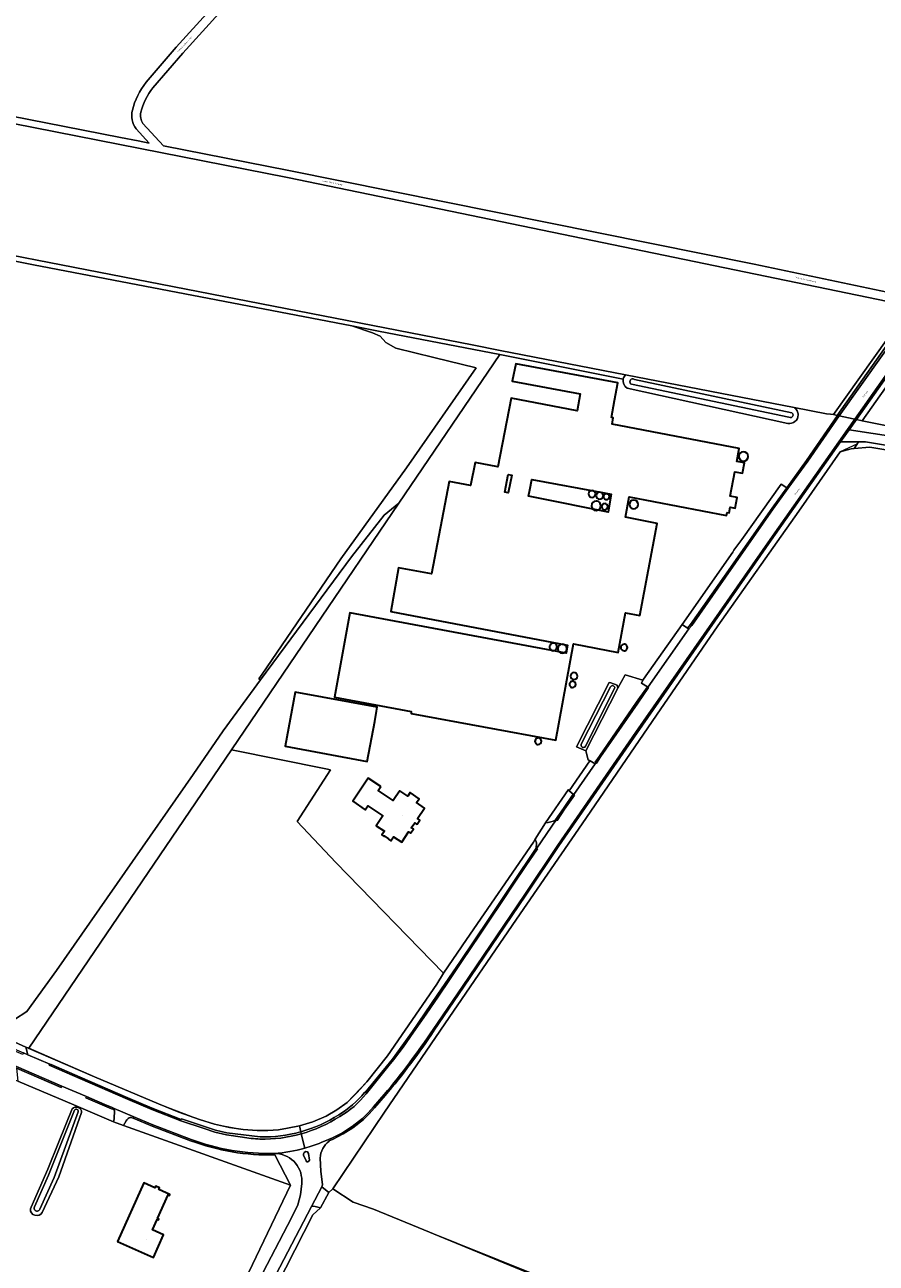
# Model space of a CAD drawing. Header units: metres. Extents: x 201541 to 204988, y 387833 to 394342.
# Tile 200 of 214: x 203739 to 203980, y 392647 to 392999. Entities that reach past the tile are written whole.
import ezdxf
from ezdxf.enums import TextEntityAlignment as Align

# ---------------------------------------------------------------- set-up
doc = ezdxf.new("R2010")
doc.units = ezdxf.units.M
doc.layers.get('Defpoints').update_dxf_attribs({"lineweight": 25})
for name, color, linetype, lineweight in [('B-WE-GR-BOS_GEMENGD-GV', 40, 'Continuous', 13), ('B-WE-GR-BOS_NAALD-GV', 40, 'Continuous', 13), ('B-WE-GR-BOUWLAND-GV', 80, 'Continuous', 13), ('B-WE-GR-GRAS-GV', 60, 'Continuous', 13), ('B-WE-GR-GROENVOORZIENING-GV', 80, 'Continuous', 18), ('B-WE-IE-TERREINAFSCHEIDING_KUNSTMATIG_HEKWERK-G', 20, 'IE-TERREINAFSCHEIDING-KUNSTMATIG', 18), ('B-WE-OG-BEBOUWING-GV', 7, 'Continuous', 35), ('B-WE-OG-BEBOUWING-T18', 10, 'Continuous', 18), ('B-WE-OG-BEBOUWING_OPSLAGTANK-GV', 7, 'Continuous', 35), ('B-WE-OG-BEBOUWING_SILO-GV', 7, 'Continuous', 35), ('B-WE-OG-TERREIN_ERF-GV', 7, 'Continuous', 18), ('B-WE-OG-WATER-GV', 130, 'Continuous', 18), ('B-WE-OG-WATER_SLOOT-GV', 120, 'Continuous', 18), ('B-WE-OG-WEG-GV', 7, 'Continuous', 18), ('B-WE-VH-ONVERHARD-GV', 252, 'Continuous', 18), ('B-WE-VH-VERHARDING_ASFALT-GV', 252, 'Continuous', 18), ('B-WE-VH-VERHARDING_BETON-GV', 252, 'Continuous', 18), ('B-WE-VH-VERHARDING_BETONSTRAATSTEEN-GV', 252, 'Continuous', 18), ('B-WE-VH-VERHARDING_FUNDERING_ZAND-GV', 7, 'Continuous', 18), ('B-WE-VH-VERHARDING_GRASBETONSTEEN-GV', 70, 'Continuous', 18), ('B-WE-VH-VERHARDING_OPEN-GV', 252, 'Continuous', 18), ('B-WE-VH-VERHARDING_PUIN-GV', 252, 'Continuous', 18)]:
    doc.layers.add(name, color=color, linetype=linetype, lineweight=lineweight)
doc.styles.add('NLCS-ISO-M200-T18', font='NLCS-ISO.ttf', dxfattribs={"height": 0.36})
doc.linetypes.add('IE-TERREINAFSCHEIDING-KUNSTMATIG', pattern='A,4,[82,NLCS.SHX,S=0.75,R=90,X=0,Y=0],4,-2', length=10)

msp = doc.modelspace()

# ---------------------------------------------------------------- linework, layer by layer
at = {"layer": 'B-WE-GR-BOS_GEMENGD-GV'}
for points in [[(204016.459, 393271.454), (203966.927, 393212.898), (203915.573, 393150.475), (203859.692, 393080.053), (203817.395, 393029.16), (203812.246, 393022.381), (203783.457, 392990.523), (203774.927, 392980.669)], [(203893.132, 393125.988), (203787.367, 393128.656), (203778.523, 393112.653), (203760.326, 393099.181), (203619.213, 392994.694), (203621.72, 392994.877), (203626.728, 392994.268), (203681.846, 392983.066), (203765.787, 392966.595), (203770.744, 392965.622), (203773.87, 392965.009), (203770.155, 392969.028)], [(203773.002, 392982.265), (203781.585, 392992.179), (203810.155, 393023.796), (203815.421, 393030.729), (203857.753, 393081.664), (203893.132, 393125.988)], [(203772.109, 392970.597), (203777.989, 392964.2), (203813.536, 392957.225), (203945.485, 392930.712), (203986.855, 392921.954), (203991.36, 392922.159), (203992.601, 392922.559), (203993.946, 392924.442), (204034.346, 392981.045), (204060.986, 393018.37)], [(203873.425, 392906.221), (203909.056, 392899.294), (203956.838, 392890.005), (203966.07, 392888.21), (203967.148, 392888.171), (203967.999, 392887.992), (203986.889, 392914.56), (203987.547, 392915.482), (203987.288, 392916.308), (203985.307, 392918.911), (203983.426, 392920.107), (203813.155, 392955.282), (203681.458, 392981.124), (203626.411, 392992.312), (203622.309, 392992.811)], [(203607.529, 392987.519), (203576.809, 392965.956), (203578.028, 392963.905), (203593.346, 392960.734), (203611.992, 392956.874), (203614.766, 392956.566), (203865.544, 392907.77), (203873.425, 392906.221)]]:
    msp.add_lwpolyline(points, dxfattribs=at)
for points in [[(203769.123, 392974.346, -0.108992), (203773.002, 392982.265)], [(203774.927, 392980.669, 0.1083084), (203771.552, 392973.756)], [(203770.155, 392969.028, -0.2184506), (203769.123, 392974.346)], [(203771.552, 392973.756, 0.2092679), (203772.109, 392970.597)]]:
    msp.add_lwpolyline(points, format="xyb", dxfattribs=at)
at = {"layer": 'B-WE-GR-BOS_NAALD-GV'}
msp.add_lwpolyline([(203999.908, 392919.837), (203976.164, 392886.278), (203977.994, 392885.894), (204036.82, 392874.134)], dxfattribs=at)
at = {"layer": 'B-WE-GR-BOUWLAND-GV'}
for points in [[(203735.711, 392716.404), (203739.148, 392718.745), (203747.579, 392730.291), (203786.382, 392785.896), (203794.879, 392798.291), (203805.514, 392812.739), (203805.017, 392813.079), (203805.931, 392814.412), (203828.262, 392847.138), (203846.913, 392872.888), (203866.627, 392901.276), (203854.607, 392904.207), (203843.899, 392906.819), (203841.006, 392908.496), (203839.393, 392910.218), (203837.199, 392911.179), (203831.344, 392913.167), (203741.061, 392930.501), (203682.857, 392942.066)], [(203973.897, 392878.359), (203973.064, 392878.288), (203969.905, 392877.403), (203958.17, 392860.618), (203935.245, 392828.046), (203917.836, 392802.726), (203896.72, 392771.949), (203878.095, 392744.885), (203857.733, 392715.225), (203840.648, 392690.126), (203825.997, 392668.433), (203831.769, 392664.655), (203837.483, 392662.587), (203850.192, 392657.398), (203885.242, 392642.972)], [(204025.272, 392871.06), (203978.288, 392878.732), (203973.897, 392878.359)]]:
    msp.add_lwpolyline(points, dxfattribs=at)
msp.add_lwpolyline([(203816.573, 392686.275), (203820.315, 392687.421), (203824.064, 392689.024), (203827.135, 392690.77), (203830.018, 392692.896), (203832.836, 392695.635), (203835.619, 392698.719), (203841.532, 392706.106), (203855.495, 392726.479), (203857.385, 392729.546), (203826.837, 392760.955), (203815.845, 392772.571), (203825.294, 392787.232), (203824.034, 392787.488), (203797.209, 392792.929), (203739.75, 392708.276), (203758.362, 392700.192), (203776.501, 392692.513), (203782.331, 392690.108), (203788.209, 392688.07), (203792.439, 392686.715), (203796.707, 392685.805), (203800.593, 392685.236), (203804.549, 392684.944), (203807.516, 392684.955), (203810.548, 392685.165), (203813.143, 392685.603)], close=True, dxfattribs=at)
at = {"layer": 'B-WE-GR-GRAS-GV'}
for points in [[(203909.056, 392899.294), (203873.425, 392906.221), (203865.544, 392907.77), (203614.766, 392956.566), (203611.992, 392956.874), (203630.637, 392953.014), (203682.857, 392942.066), (203741.061, 392930.501), (203831.344, 392913.167)], [(203831.344, 392913.167), (203838.956, 392911.706), (203873.339, 392905.013), (203908.384, 392898.061)]]:
    msp.add_lwpolyline(points, dxfattribs=at)
msp.add_lwpolyline([(203873.339, 392905.013), (203838.956, 392911.706), (203831.344, 392913.167), (203837.199, 392911.179), (203839.393, 392910.218), (203841.006, 392908.496), (203843.899, 392906.819), (203854.607, 392904.207), (203866.627, 392901.276), (203846.913, 392872.888), (203828.262, 392847.138), (203805.931, 392814.412), (203805.017, 392813.079), (203805.514, 392812.739), (203831.239, 392847.688), (203840.513, 392859.481), (203844.743, 392862.911)], close=True, dxfattribs=at)
msp.add_lwpolyline([(203908.384, 392898.061, -0.1506139), (203909.056, 392899.294)], format="xyb", dxfattribs=at)
at = {"layer": 'B-WE-GR-GROENVOORZIENING-GV'}
for points in [[(203974.565, 392886.614), (203976.164, 392886.278), (203999.908, 392919.837), (204001.713, 392922.391), (204003.729, 392925.245), (204035.103, 392969.176), (204049.1, 392988.775), (204051.938, 392992.863), (204051.954, 392992.885), (204054.85, 392997.056), (204070.149, 393018.316), (204093.516, 393049.637), (204101.01, 393059.437), (204108.526, 393069.224), (204115.538, 393078.197), (204122.627, 393087.098), (204136.23, 393103.494), (204186.48, 393155.874), (204204.881, 393173.873), (204213.239, 393181.684), (204247.383, 393215.175), (204248.081, 393214.787), (204259.241, 393226.55)], [(204068.939, 393019.203), (204053.625, 392997.922), (204047.874, 392989.639), (204010.23, 392936.928), (204002.507, 392926.113), (203998.683, 392920.703), (203974.565, 392886.614)]]:
    msp.add_lwpolyline(points, dxfattribs=at)
at = {"layer": 'B-WE-IE-TERREINAFSCHEIDING_KUNSTMATIG_HEKWERK-G'}
for points in [[(203873.339, 392905.013), (203838.956, 392911.706), (203741.061, 392930.501), (203682.857, 392942.066), (203630.637, 392953.014), (203593.346, 392960.734)], [(203974.68, 392879.589), (203969.905, 392877.403), (203958.17, 392860.618), (203935.245, 392828.046), (203917.836, 392802.726), (203896.72, 392771.949), (203878.095, 392744.885), (203857.733, 392715.225), (203840.648, 392690.126), (203825.997, 392668.433)], [(203824.034, 392787.488), (203797.209, 392792.929)], [(203824.034, 392787.488), (203825.294, 392787.232), (203815.845, 392772.571), (203826.837, 392760.955), (203857.385, 392729.546)], [(203857.385, 392729.546), (203863.884, 392739.086), (203882.883, 392766.765)], [(203758.362, 392700.192), (203776.501, 392692.513), (203788.209, 392688.07), (203792.439, 392686.715), (203800.593, 392685.236), (203804.549, 392684.944), (203810.548, 392685.165), (203816.573, 392686.275), (203820.315, 392687.421), (203824.064, 392689.024), (203827.135, 392690.77), (203830.018, 392692.896), (203835.619, 392698.719), (203841.532, 392706.106), (203855.495, 392726.479)], [(203738.945, 392708.626), (203758.362, 392700.192)], [(203825.997, 392668.433), (203831.769, 392664.655), (203837.483, 392662.587), (203850.192, 392657.398), (203883.824, 392643.89), (203899.706, 392637.442)], [(203820.36, 392661.058), (203802.411, 392625.946), (203794.659, 392611.552), (203785.115, 392592.585), (203773.377, 392569.78)]]:
    msp.add_lwpolyline(points, dxfattribs=at)
at = {"layer": 'B-WE-OG-BEBOUWING-GV'}
for points in [[(203905.86, 392892.04), (203906.86, 392896.98), (203877.93, 392902.45), (203876.87, 392897.48), (203896.122, 392893.867), (203895.26, 392889.086), (203876.548, 392892.677), (203872.815, 392873.217), (203866.324, 392874.462), (203865.061, 392867.877), (203859.035, 392869.033), (203854.005, 392842.816), (203844.625, 392844.557), (203842.427, 392832.128), (203892.528, 392822.639), (203892.16, 392820.291), (203830.837, 392831.73), (203826.431, 392807.827), (203848.242, 392803.766), (203848.176, 392803.253), (203889.221, 392795.647), (203894.242, 392822.947), (203906.916, 392820.516), (203909.054, 392831.808), (203913.067, 392831.048), (203918.01, 392857.158), (203908.99, 392858.876), (203910.088, 392864.634), (203937.682, 392859.378), (203937.822, 392860.207), (203938.414, 392860.101), (203938.721, 392861.733), (203940.126, 392861.475), (203940.689, 392864.537), (203938.74, 392864.897), (203940.034, 392871.773), (203942.219, 392871.358), (203942.777, 392874.293), (203940.587, 392874.71), (203941.275, 392878.369), (203905.208, 392885.289), (203905.557, 392887.11), (203905.046, 392887.208)], [(203875.73, 392871.013), (203876.723, 392870.823), (203875.763, 392865.823), (203874.827, 392866.003)], [(203883.819, 392864.394), (203881.539, 392864.847), (203881.891, 392866.636), (203882.466, 392869.561), (203902.993, 392865.812), (203904.981, 392865.449), (203904.682, 392863.788), (203904.067, 392860.375)], [(203837.864, 392800.954), (203838.403, 392803.856), (203838.611, 392804.977), (203815.325, 392809.302), (203812.48, 392793.98), (203835.765, 392789.655)], [(203839.599, 392782.514), (203836.028, 392784.908), (203831.619, 392778.332), (203835.189, 392775.938), (203835.944, 392777.063), (203840.215, 392774.199), (203839.461, 392773.073), (203838.324, 392771.378), (203840.603, 392769.85), (203839.908, 392768.814), (203840.54, 392768.372), (203840.584, 392768.485), (203841.782, 392767.643), (203841.745, 392767.592), (203842.478, 392767.077), (203843.24, 392768.248), (203845.523, 392766.742), (203847.433, 392769.638), (203848.064, 392769.241), (203848.858, 392770.387), (203848.236, 392770.818), (203849.209, 392772.224), (203849.879, 392771.812), (203850.677, 392772.974), (203849.976, 392773.456), (203851.997, 392776.397), (203849.747, 392777.943), (203850.506, 392779.047), (203847.929, 392780.82), (203847.239, 392779.791), (203844.981, 392781.305), (203843.87, 392779.649), (203843.116, 392778.524), (203838.844, 392781.388)], [(203764.948, 392653.489), (203775.112, 392648.951), (203777.97, 392655.352), (203774.801, 392656.766), (203776.131, 392659.743), (203776.541, 392659.559), (203776.656, 392659.815), (203776.263, 392659.991), (203779.273, 392666.729), (203779.666, 392666.554), (203779.775, 392666.801), (203776.588, 392668.223), (203776.788, 392668.671), (203775.738, 392669.14), (203775.538, 392668.692), (203772.37, 392670.107)]]:
    msp.add_lwpolyline(points, close=True, dxfattribs=at)
at = {"layer": 'B-WE-OG-BEBOUWING_OPSLAGTANK-GV'}
for points in [[(203942.448, 392877.463, 0.9992436), (203942.448, 392874.819)], [(203942.448, 392874.819, 1), (203942.448, 392877.463)]]:
    msp.add_lwpolyline(points, format="xyb", dxfattribs=at)
at = {"layer": 'B-WE-OG-BEBOUWING_SILO-GV'}
for points in [[(203899.53, 392866.46, 1), (203899.53, 392864.512)], [(203900.67, 392863.492, 1), (203900.67, 392860.812)], [(203899.53, 392864.512, 1), (203899.53, 392866.46)], [(203900.67, 392860.812, 1.0007463), (203900.67, 392863.492)], [(203901.667, 392865.992, 0.9994923), (203901.667, 392864.023)], [(203901.667, 392864.023, 0.9994923), (203901.667, 392865.992)], [(203903.622, 392865.547, 1.0006008), (203903.622, 392863.882)], [(203903.622, 392863.882, 0.9993996), (203903.622, 392865.547)], [(203911.334, 392863.768, 1), (203911.334, 392861.3)], [(203911.334, 392861.3, 1), (203911.334, 392863.768)], [(203903.119, 392862.766, 1.0005693), (203903.119, 392861.009)], [(203903.119, 392861.009, 0.999431), (203903.119, 392862.766)], [(203888.532, 392823.182, 1.0004667), (203888.532, 392821.039)], [(203888.532, 392821.039, 1.0004667), (203888.532, 392823.182)], [(203891.101, 392822.896, 0.9996117), (203891.101, 392820.321)], [(203891.101, 392820.321, 0.9996117), (203891.101, 392822.896)], [(203908.607, 392822.902, 0.9994763), (203908.607, 392820.993)], [(203908.607, 392820.993, 1.000524), (203908.607, 392822.902)], [(203894.388, 392814.824, 0.9994855), (203894.388, 392812.881)], [(203894.388, 392812.881, 0.9994855), (203894.388, 392814.824)], [(203893.991, 392812.373, 1.0005655), (203893.991, 392810.604)], [(203893.991, 392810.604, 0.9994349), (203893.991, 392812.373)], [(203884.265, 392796.276, 1.0005358), (203884.265, 392794.409)], [(203884.265, 392794.409, 0.9994645), (203884.265, 392796.276)]]:
    msp.add_lwpolyline(points, format="xyb", dxfattribs=at)
at = {"layer": 'B-WE-OG-TERREIN_ERF-GV'}
for points in [[(203908.384, 392898.061), (203873.339, 392905.013), (203844.743, 392862.911), (203797.209, 392792.929), (203824.034, 392787.488), (203825.294, 392787.232), (203815.845, 392772.571), (203826.837, 392760.955), (203857.385, 392729.546)], [(203955.042, 392885.526), (203909.476, 392895.543)], [(203857.385, 392729.546), (203863.884, 392739.086), (203882.883, 392766.765), (203883.406, 392767.622), (203886.321, 392772.257), (203892.864, 392781.637), (203893.048, 392781.308), (203898.914, 392789.774), (203898.461, 392790.063), (203897.792, 392792.601), (203895.078, 392793.759), (203904.392, 392812.027), (203904.814, 392811.896), (203906.618, 392811.227), (203906.832, 392810.424), (203908.906, 392814.2), (203913.965, 392812.635), (203914.143, 392812.954), (203925.088, 392828.464), (203939.441, 392849.024), (203939.777, 392849.505), (203941.976, 392852.576), (203953.195, 392868.248), (203954.755, 392867.231), (203954.766, 392867.246), (203960.38, 392875.022), (203969.169, 392887.747), (203969.018, 392887.779), (203967.999, 392887.992), (203967.148, 392888.171), (203966.07, 392888.21), (203956.838, 392890.005), (203957.093, 392889.824), (203957.322, 392889.613), (203957.523, 392889.374), (203957.692, 392889.112), (203957.693, 392889.11), (203957.826, 392888.83), (203957.924, 392888.533), (203957.983, 392888.227), (203958.002, 392887.915)], [(203794.471, 392628.737), (203813.934, 392669.479), (203766.631, 392686.339), (203763.793, 392687.448), (203752.497, 392692.243), (203736.635, 392698.976), (203731.393, 392700.657), (203729.275, 392688.982), (203724.058, 392676.371)], [(203740.199, 392662.695), (203740.457, 392663.217), (203745.177, 392673.944), (203748.287, 392681.699), (203752.052, 392691.085)], [(203754.732, 392690.049), (203748.237, 392671.788), (203743.53, 392661.72)], [(203885.242, 392642.972), (203850.192, 392657.398), (203837.483, 392662.587), (203831.769, 392664.655), (203825.997, 392668.433), (203824.86, 392667.326), (203822.467, 392662.973), (203820.36, 392661.058), (203802.411, 392625.946)]]:
    msp.add_lwpolyline(points, dxfattribs=at)
for points in [[(203905.86, 392892.04), (203905.046, 392887.208), (203905.557, 392887.11), (203905.208, 392885.289), (203941.275, 392878.369), (203940.587, 392874.71), (203942.777, 392874.293), (203942.219, 392871.358), (203940.034, 392871.773), (203938.74, 392864.897), (203940.689, 392864.537), (203940.126, 392861.475), (203938.721, 392861.733), (203938.414, 392860.101), (203937.822, 392860.207), (203937.682, 392859.378), (203910.088, 392864.634), (203908.99, 392858.876), (203918.01, 392857.158), (203913.067, 392831.048), (203909.054, 392831.808), (203906.916, 392820.516), (203894.242, 392822.947), (203889.221, 392795.647), (203848.176, 392803.253), (203848.242, 392803.766), (203826.431, 392807.827), (203830.837, 392831.73), (203892.16, 392820.291), (203892.528, 392822.639), (203842.427, 392832.128), (203844.625, 392844.557), (203854.005, 392842.816), (203859.035, 392869.033), (203865.061, 392867.877), (203866.324, 392874.462), (203872.815, 392873.217), (203876.548, 392892.677), (203895.26, 392889.086), (203896.122, 392893.867), (203876.87, 392897.48), (203877.93, 392902.45), (203906.86, 392896.98)], [(203874.827, 392866.003), (203875.763, 392865.823), (203876.723, 392870.823), (203875.73, 392871.013)], [(203881.891, 392866.636), (203881.539, 392864.847), (203883.819, 392864.394), (203904.067, 392860.375), (203904.682, 392863.788), (203904.981, 392865.449), (203902.993, 392865.812), (203882.466, 392869.561)], [(203837.864, 392800.954), (203835.765, 392789.655), (203812.48, 392793.98), (203815.325, 392809.302), (203838.611, 392804.977), (203838.403, 392803.856)], [(203839.599, 392782.514), (203838.844, 392781.388), (203843.116, 392778.524), (203843.87, 392779.649), (203844.981, 392781.305), (203847.239, 392779.791), (203847.929, 392780.82), (203850.506, 392779.047), (203849.747, 392777.943), (203851.997, 392776.397), (203849.976, 392773.456), (203850.677, 392772.974), (203849.879, 392771.812), (203849.209, 392772.224), (203848.236, 392770.818), (203848.858, 392770.387), (203848.064, 392769.241), (203847.433, 392769.638), (203845.523, 392766.742), (203843.24, 392768.248), (203842.478, 392767.077), (203841.745, 392767.592), (203841.782, 392767.643), (203840.584, 392768.485), (203840.54, 392768.372), (203839.908, 392768.814), (203840.603, 392769.85), (203838.324, 392771.378), (203839.461, 392773.073), (203840.215, 392774.199), (203835.944, 392777.063), (203835.189, 392775.938), (203831.619, 392778.332), (203836.028, 392784.908)], [(203764.948, 392653.489), (203772.37, 392670.107), (203775.538, 392668.692), (203775.738, 392669.14), (203776.788, 392668.671), (203776.588, 392668.223), (203779.775, 392666.801), (203779.666, 392666.554), (203779.273, 392666.729), (203776.263, 392659.991), (203776.656, 392659.815), (203776.541, 392659.559), (203776.131, 392659.743), (203774.801, 392656.766), (203777.97, 392655.352), (203775.112, 392648.951)]]:
    msp.add_lwpolyline(points, close=True, dxfattribs=at)
for points in [[(203909.476, 392895.543, -0.3152803), (203908.384, 392898.061)], [(203958.002, 392887.915, -0.4766346), (203955.042, 392885.526)], [(203942.448, 392874.819, -0.9992436), (203942.448, 392877.463)], [(203942.448, 392877.463, -1), (203942.448, 392874.819)], [(203752.052, 392691.085, -0.6824075), (203754.732, 392690.049)], [(203743.53, 392661.72, -0.7952263), (203740.199, 392662.695)]]:
    msp.add_lwpolyline(points, format="xyb", dxfattribs=at)
at = {"layer": 'B-WE-OG-WATER-GV'}
for points in [[(203911.223, 392898.153, 0.8565394), (203910.695, 392896.591)], [(203955.38, 392887.271, 1.0137595), (203956.182, 392888.521)], [(203905.912, 392810.362, 0.9631607), (203904.783, 392810.78)], [(203896.474, 392794.5, 1.0466196), (203897.676, 392793.944)], [(203753.772, 392690.208, 0.8025353), (203752.698, 392690.749)], [(203741.345, 392663.257, 1.061159), (203742.875, 392662.597)]]:
    msp.add_lwpolyline(points, format="xyb", dxfattribs=at)
for points in [[(203911.6, 392897.964), (203911.223, 392898.153)], [(203910.695, 392896.591), (203955.38, 392887.271)], [(203956.182, 392888.521), (203911.6, 392897.964)], [(203904.783, 392810.78), (203896.474, 392794.5)], [(203897.676, 392793.944), (203905.912, 392810.362)], [(203752.698, 392690.749), (203745.356, 392672.316), (203741.345, 392663.257)], [(203742.875, 392662.597), (203746.904, 392671.616), (203753.772, 392690.208)]]:
    msp.add_lwpolyline(points, dxfattribs=at)
at = {"layer": 'B-WE-OG-WATER_SLOOT-GV'}
for points in [[(203909.056, 392899.294, 0.1506139), (203908.384, 392898.061)], [(203910.695, 392896.591, -0.8565394), (203911.223, 392898.153)], [(203908.384, 392898.061, 0.3152803), (203909.476, 392895.543)], [(203955.042, 392885.526, 0.4766346), (203958.002, 392887.915)], [(203956.182, 392888.521, -1.0137595), (203955.38, 392887.271)], [(203904.783, 392810.78, -0.9631607), (203905.912, 392810.362)], [(203897.676, 392793.944, -1.0466196), (203896.474, 392794.5)], [(203754.732, 392690.049, 0.6824075), (203752.052, 392691.085)], [(203752.698, 392690.749, -0.8025353), (203753.772, 392690.208)], [(203742.875, 392662.597, -1.061159), (203741.345, 392663.257)], [(203740.199, 392662.695, 0.7952263), (203743.53, 392661.72)]]:
    msp.add_lwpolyline(points, format="xyb", dxfattribs=at)
for points in [[(203958.002, 392887.915), (203957.983, 392888.227), (203957.924, 392888.533), (203957.826, 392888.83), (203957.693, 392889.11), (203957.692, 392889.112), (203957.523, 392889.374), (203957.322, 392889.613), (203957.093, 392889.824), (203956.838, 392890.005), (203909.056, 392899.294)], [(203911.223, 392898.153), (203911.6, 392897.964), (203956.182, 392888.521)], [(203909.476, 392895.543), (203955.042, 392885.526)], [(203955.38, 392887.271), (203910.695, 392896.591)], [(203896.474, 392794.5), (203904.783, 392810.78)], [(203905.912, 392810.362), (203897.676, 392793.944)], [(203752.052, 392691.085), (203748.287, 392681.699), (203745.177, 392673.944), (203740.457, 392663.217), (203740.199, 392662.695)], [(203741.345, 392663.257), (203745.356, 392672.316), (203752.698, 392690.749)], [(203753.772, 392690.208), (203746.904, 392671.616), (203742.875, 392662.597)], [(203743.53, 392661.72), (203748.237, 392671.788), (203754.732, 392690.049)]]:
    msp.add_lwpolyline(points, dxfattribs=at)
msp.add_lwpolyline([(203906.832, 392810.424), (203906.618, 392811.227), (203904.814, 392811.896), (203904.392, 392812.027), (203895.078, 392793.759), (203897.792, 392792.601)], close=True, dxfattribs=at)
at = {"layer": 'B-WE-OG-WEG-GV'}
for points in [[(203987.547, 392915.482), (203986.889, 392914.56), (203967.999, 392887.992), (203969.018, 392887.779), (203987.535, 392913.81), (203987.909, 392914.33)], [(203977.994, 392885.894), (203976.164, 392886.278), (203974.565, 392886.614), (203972.421, 392883.703), (204006.473, 392878.521), (204025.448, 392874.963), (204034.484, 392872.57), (204041.56, 392867.706), (204049.839, 392861.389), (204036.82, 392874.134)], [(203899.019, 392789.771), (203900.364, 392788.914), (203900.607, 392789.264), (203900.42, 392789.394), (203901.613, 392791.113), (203912.152, 392806.414), (203915.224, 392810.792), (203913.531, 392811.858), (203913.965, 392812.635), (203908.906, 392814.2), (203906.832, 392810.424), (203897.792, 392792.601), (203898.461, 392790.063), (203898.914, 392789.774)], [(203763.793, 392687.448), (203763.965, 392688.253), (203764.013, 392690.591), (203763.82, 392690.861), (203763.213, 392691.124), (203761.179, 392691.968), (203755.917, 392694.218), (203756.074, 392694.585), (203749.125, 392697.556), (203748.968, 392697.188), (203736.271, 392702.616), (203736.635, 392698.976), (203752.497, 392692.243)]]:
    msp.add_lwpolyline(points, close=True, dxfattribs=at)
for points in [[(203822.84, 392668.976), (203824.86, 392667.326), (203825.997, 392668.433), (203840.648, 392690.126), (203857.733, 392715.225), (203878.095, 392744.885), (203896.72, 392771.949), (203917.836, 392802.726), (203935.245, 392828.046), (203958.17, 392860.618), (203969.905, 392877.403), (203973.064, 392878.288), (203973.897, 392878.359), (203974.627, 392879.565), (203975.085, 392880.321), (203974.483, 392880.32), (203970.018, 392880.262), (203950.36, 392852.39), (203912.298, 392797.706), (203890.131, 392765.684), (203880.74, 392751.698), (203863.078, 392725.609), (203854.774, 392713.38)], [(204012.759, 392874.343), (203977.084, 392880.323), (203975.085, 392880.321), (203974.627, 392879.565), (203973.897, 392878.359), (203978.288, 392878.732), (204025.272, 392871.06)], [(203892.864, 392781.637), (203886.321, 392772.257)], [(203889.201, 392773.07), (203891.39, 392776.317), (203894.199, 392780.348), (203893.048, 392781.308), (203892.864, 392781.637)], [(203834.959, 392695.754), (203835, 392695.805), (203835.155, 392695.679), (203842.886, 392705.205), (203848.584, 392713.041), (203855.595, 392723.308), (203862.201, 392732.97), (203870.129, 392744.814), (203876.915, 392755.001), (203883.709, 392765.062), (203883.746, 392766.515), (203883.406, 392767.622), (203882.883, 392766.765), (203863.884, 392739.086), (203857.385, 392729.546), (203855.495, 392726.479)], [(203855.495, 392726.479), (203841.532, 392706.106), (203835.619, 392698.719), (203832.836, 392695.635), (203830.018, 392692.896), (203827.135, 392690.77), (203824.064, 392689.024), (203820.315, 392687.421), (203816.573, 392686.275), (203816.905, 392684.577)], [(203816.858, 392684.564), (203816.905, 392684.577), (203816.573, 392686.275), (203813.143, 392685.603), (203810.548, 392685.165), (203807.516, 392684.955), (203804.549, 392684.944), (203800.593, 392685.236), (203796.707, 392685.805), (203792.439, 392686.715), (203788.209, 392688.07), (203782.331, 392690.108), (203776.501, 392692.513), (203758.362, 392700.192), (203739.75, 392708.276), (203738.945, 392708.626), (203739.452, 392706.431)], [(203739.452, 392706.431), (203745.674, 392703.768), (203746.06, 392703.652), (203754.35, 392700.103), (203767.883, 392694.241), (203774.76, 392691.242), (203782.997, 392688.034), (203783.059, 392688.224), (203792.701, 392685.056), (203795.952, 392684.29), (203805.349, 392683.12)], [(203840.865, 392694.876), (203837.853, 392691.375), (203836.288, 392689.66), (203834.684, 392688.091), (203831.71, 392685.746), (203828.951, 392683.976), (203826.098, 392682.512), (203824.913, 392681.998), (203824.959, 392681.888)], [(203767.397, 392687.716), (203766.631, 392686.339), (203813.934, 392669.479), (203809.578, 392678.051)], [(203785.654, 392682.04), (203774.774, 392686.176), (203769.356, 392688.46)], [(203810.063, 392678.422), (203809.377, 392678.446), (203809.578, 392678.051), (203813.934, 392669.479), (203794.471, 392628.737), (203796.062, 392628.018), (203797.18, 392628.429), (203798.074, 392629.191), (203814.244, 392660.193), (203816.07, 392663.817), (203816.858, 392666.719), (203817.153, 392669.867)], [(203822.378, 392677.141), (203822.62, 392673.424), (203823.07, 392669.499), (203822.84, 392668.976)], [(203765.994, 392565.546), (203765.278, 392564.906), (203764.91, 392564.598), (203766.405, 392561.291), (203773.377, 392569.78), (203785.115, 392592.585), (203794.659, 392611.552), (203802.411, 392625.946), (203820.36, 392661.058), (203822.467, 392662.973), (203820.618, 392663.492), (203819.96, 392663.373), (203777.434, 392581.859)]]:
    msp.add_lwpolyline(points, dxfattribs=at)
for points in [[(203886.321, 392772.257, 0.1485097), (203889.201, 392773.07)], [(203854.774, 392713.38, -0.0279758), (203840.865, 392694.876)], [(203827.656, 392689.418, 0.0939228), (203834.959, 392695.754)], [(203769.356, 392688.46, 0.4360491), (203767.397, 392687.716)], [(203816.905, 392684.577, 0.0746706), (203827.656, 392689.418)], [(203805.349, 392683.12, 0.0747145), (203816.858, 392684.564)], [(203809.578, 392678.051, -0.097185), (203785.654, 392682.04)], [(203824.959, 392681.888, 0.2249451), (203822.378, 392677.141)], [(203817.153, 392669.867, 0.4225747), (203810.063, 392678.422)]]:
    msp.add_lwpolyline(points, format="xyb", dxfattribs=at)
at = {"layer": 'B-WE-VH-ONVERHARD-GV'}
msp.add_lwpolyline([(204006.473, 392878.521), (203972.421, 392883.703), (203970.018, 392880.262), (203974.483, 392880.32), (203975.085, 392880.321), (203977.084, 392880.323), (204012.759, 392874.343)], dxfattribs=at)
at = {"layer": 'B-WE-VH-VERHARDING_ASFALT-GV'}
for points in [[(204062.198, 393017.487), (203994.996, 392923.331), (203988.11, 392913.689), (203969.593, 392887.658), (203973.548, 392886.827), (203974.031, 392886.726), (203998.275, 392920.992), (203999.65, 392922.938), (204002.099, 392926.403), (204047.465, 392989.927), (204053.217, 392998.211), (204068.536, 393019.498)], [(203854.442, 392713.603), (203862.747, 392725.833), (203880.408, 392751.922), (203889.801, 392765.909), (203911.969, 392797.934), (203950.032, 392852.62), (203969.526, 392880.256), (203971.974, 392883.771), (203974.032, 392886.726), (203974.031, 392886.726), (203973.548, 392886.827), (203969.593, 392887.658), (203960.707, 392874.791), (203955.09, 392867.012), (203950.932, 392861.253), (203937.417, 392841.935), (203927.796, 392828.19), (203926.972, 392827.253), (203915.421, 392810.8), (203915.358, 392810.708), (203915.556, 392810.569), (203912.48, 392806.186), (203901.942, 392790.886), (203900.749, 392789.166), (203900.607, 392789.264), (203900.364, 392788.914), (203894.344, 392780.227), (203894.508, 392780.091), (203891.72, 392776.091), (203889.582, 392772.919), (203889.378, 392773.056), (203883.828, 392764.981), (203884.034, 392764.839), (203880.699, 392759.988), (203877.248, 392754.779), (203873.913, 392749.792), (203870.462, 392744.592), (203867.83, 392740.649), (203862.533, 392732.746), (203858.932, 392727.44), (203855.926, 392723.083), (203852.48, 392717.958), (203848.912, 392712.812), (203845.969, 392708.622), (203843.201, 392704.959), (203841.901, 392703.349), (203835.427, 392695.379)], [(203800.343, 392683.028), (203795.839, 392683.7), (203792.538, 392684.478), (203789.532, 392685.468), (203782.872, 392687.654), (203774.606, 392690.873), (203767.725, 392693.874), (203754.191, 392699.736), (203745.534, 392703.442), (203745.674, 392703.768), (203739.452, 392706.431), (203738.256, 392706.943), (203738.087, 392706.548), (203732.123, 392709.101), (203727.835, 392710.939), (203688.008, 392728.014), (203664.678, 392738.015), (203641.877, 392748.032), (203624.709, 392755.293)], [(203625.218, 392750.788), (203640.107, 392744.616), (203663.882, 392734.131), (203665.293, 392732.762), (203672.222, 392729.265), (203674.09, 392729.786), (203674.899, 392729.433), (203691.794, 392722.063), (203731.116, 392705.254), (203736.226, 392703.07), (203749.125, 392697.556), (203756.074, 392694.585), (203761.334, 392692.337), (203763.369, 392691.492), (203763.979, 392691.228), (203769.517, 392688.831), (203774.923, 392686.547), (203785.795, 392682.414)], [(203822.722, 392681.52), (203824.76, 392682.367), (203825.927, 392682.874), (203828.751, 392684.323), (203831.478, 392686.072), (203834.42, 392688.392), (203836, 392689.938), (203837.554, 392691.64), (203840.56, 392695.135)], [(203769.356, 392688.46), (203769.517, 392688.831), (203763.979, 392691.228), (203763.82, 392690.861), (203764.013, 392690.591), (203763.965, 392688.253)], [(203763.965, 392688.253), (203763.793, 392687.448), (203766.631, 392686.339), (203767.397, 392687.716)], [(203817.02, 392683.986), (203818.047, 392679.936)], [(203818.047, 392679.936), (203817.02, 392683.986)], [(203824.959, 392681.888), (203824.913, 392681.998), (203824.76, 392682.367), (203822.722, 392681.52)], [(203777.434, 392581.859), (203819.96, 392663.373), (203822.84, 392668.976), (203823.07, 392669.499), (203822.62, 392673.424), (203822.378, 392677.141)], [(203809.377, 392678.446), (203810.063, 392678.422)], [(203817.691, 392677.932), (203817.669, 392678.186), (203817.9, 392678.746), (203818.284, 392679), (203818.813, 392678.911), (203819.062, 392678.443), (203819.333, 392676.504)], [(203818.419, 392676.319), (203817.691, 392677.932)], [(203817.153, 392669.867), (203816.858, 392666.719), (203816.07, 392663.817), (203814.244, 392660.193), (203798.074, 392629.191), (203797.18, 392628.429), (203796.062, 392628.018), (203793.731, 392623.775), (203794.271, 392622.566), (203793.882, 392620.64), (203777.905, 392589.728), (203773.733, 392582.697)]]:
    msp.add_lwpolyline(points, dxfattribs=at)
for points in [[(203840.56, 392695.135, 0.0279437), (203854.442, 392713.603)], [(203835.427, 392695.379, -0.0937532), (203827.97, 392688.906)], [(203767.397, 392687.716, -0.4360491), (203769.356, 392688.46)], [(203827.97, 392688.906, -0.0748906), (203817.02, 392683.986)], [(203817.02, 392683.986, -0.0747139), (203805.325, 392682.52)], [(203785.795, 392682.414, 0.096439), (203809.377, 392678.446)], [(203805.325, 392682.52, -0.0232873), (203800.343, 392683.028)], [(203818.047, 392679.936, 0.0282532), (203822.722, 392681.52)], [(203822.722, 392681.52, -0.0282532), (203818.047, 392679.936)], [(203822.378, 392677.141, -0.2249451), (203824.959, 392681.888)], [(203818.047, 392679.936, -0.0502705), (203809.377, 392678.446)], [(203809.377, 392678.446, 0.0502705), (203818.047, 392679.936)], [(203810.063, 392678.422, -0.4225747), (203817.153, 392669.867)], [(203819.333, 392676.504, -0.8258659), (203818.419, 392676.319)]]:
    msp.add_lwpolyline(points, format="xyb", dxfattribs=at)
at = {"layer": 'B-WE-VH-VERHARDING_BETON-GV'}
for points in [[(203915.421, 392810.8), (203926.972, 392827.253), (203926.632, 392827.472), (203925.088, 392828.464), (203914.143, 392812.954), (203913.965, 392812.635), (203913.531, 392811.858), (203915.224, 392810.792), (203915.358, 392810.708)], [(203900.364, 392788.914), (203899.019, 392789.771), (203898.914, 392789.774), (203893.048, 392781.308), (203894.199, 392780.348), (203894.344, 392780.227)]]:
    msp.add_lwpolyline(points, close=True, dxfattribs=at)
at = {"layer": 'B-WE-VH-VERHARDING_BETONSTRAATSTEEN-GV'}
msp.add_lwpolyline([(203953.195, 392868.248), (203941.976, 392852.576), (203939.777, 392849.505), (203939.441, 392849.024), (203925.088, 392828.464), (203926.632, 392827.472), (203927.481, 392828.438), (203937.089, 392842.164), (203950.606, 392861.485), (203954.755, 392867.231)], close=True, dxfattribs=at)
for points in [[(203886.321, 392772.257), (203883.406, 392767.622), (203883.746, 392766.515), (203883.709, 392765.062), (203883.828, 392764.981), (203889.378, 392773.056), (203889.281, 392773.122), (203889.201, 392773.07)], [(203819.333, 392676.504), (203819.062, 392678.443), (203818.813, 392678.911), (203818.284, 392679), (203817.9, 392678.746), (203817.669, 392678.186), (203817.691, 392677.932)], [(203817.691, 392677.932), (203818.419, 392676.319)]]:
    msp.add_lwpolyline(points, dxfattribs=at)
for points in [[(203889.201, 392773.07, -0.1485097), (203886.321, 392772.257)], [(203818.419, 392676.319, 0.8258659), (203819.333, 392676.504)]]:
    msp.add_lwpolyline(points, format="xyb", dxfattribs=at)
at = {"layer": 'B-WE-VH-VERHARDING_FUNDERING_ZAND-GV'}
for points in [[(204016.473, 393274.973), (204014.477, 393272.614), (203965.19, 393214.348), (203913.814, 393151.898), (203893.132, 393125.988), (203857.753, 393081.664), (203815.421, 393030.729), (203810.155, 393023.796), (203781.585, 392992.179), (203773.002, 392982.265)], [(203774.927, 392980.669), (203783.457, 392990.523), (203812.246, 393022.381), (203817.395, 393029.16), (203859.692, 393080.053), (203915.573, 393150.475), (203966.927, 393212.898), (204016.459, 393271.454), (204018.126, 393273.425)], [(203770.155, 392969.028), (203773.87, 392965.009), (203770.744, 392965.622), (203765.787, 392966.595), (203681.846, 392983.066), (203626.728, 392994.268), (203621.72, 392994.877), (203619.213, 392994.694), (203617.214, 392994.548)], [(203622.309, 392992.811), (203626.411, 392992.312), (203681.458, 392981.124), (203813.155, 392955.282), (203983.426, 392920.107), (203985.307, 392918.911), (203987.288, 392916.308), (203987.547, 392915.482), (203987.909, 392914.33), (203994.193, 392923.072), (203992.601, 392922.559), (203991.36, 392922.159), (203986.855, 392921.954), (203945.485, 392930.712), (203813.536, 392957.225), (203777.989, 392964.2), (203772.109, 392970.597)]]:
    msp.add_lwpolyline(points, dxfattribs=at)
for points in [[(203773.002, 392982.265, 0.108992), (203769.123, 392974.346)], [(203771.552, 392973.756, -0.1083084), (203774.927, 392980.669)], [(203769.123, 392974.346, 0.2184506), (203770.155, 392969.028)], [(203772.109, 392970.597, -0.2092679), (203771.552, 392973.756)]]:
    msp.add_lwpolyline(points, format="xyb", dxfattribs=at)
at = {"layer": 'B-WE-VH-VERHARDING_GRASBETONSTEEN-GV'}
for points in [[(203999.65, 392922.938), (203998.275, 392920.992), (203974.031, 392886.726), (203974.032, 392886.726), (203974.565, 392886.614), (203998.683, 392920.703), (204002.507, 392926.113), (204010.23, 392936.928), (204047.874, 392989.639), (204053.625, 392997.922), (204068.939, 393019.203)], [(203854.774, 392713.38), (203863.078, 392725.609), (203880.74, 392751.698), (203890.131, 392765.684), (203912.298, 392797.706), (203950.36, 392852.39), (203970.018, 392880.262), (203972.421, 392883.703), (203974.565, 392886.614), (203974.032, 392886.726), (203971.974, 392883.771), (203969.526, 392880.256), (203950.032, 392852.62), (203911.969, 392797.934), (203889.801, 392765.909), (203880.408, 392751.922), (203862.747, 392725.833), (203854.442, 392713.603)], [(203835.427, 392695.379), (203841.901, 392703.349), (203843.201, 392704.959), (203845.969, 392708.622), (203848.912, 392712.812), (203852.48, 392717.958), (203855.926, 392723.083), (203858.932, 392727.44), (203862.533, 392732.746), (203867.83, 392740.649), (203870.462, 392744.592), (203873.913, 392749.792), (203877.248, 392754.779), (203880.699, 392759.988), (203884.034, 392764.839), (203883.828, 392764.981), (203883.709, 392765.062), (203876.915, 392755.001), (203870.129, 392744.814), (203862.201, 392732.97), (203855.595, 392723.308), (203848.584, 392713.041), (203842.886, 392705.205), (203835.155, 392695.679), (203835, 392695.805), (203834.959, 392695.754)], [(203805.349, 392683.12), (203795.952, 392684.29), (203792.701, 392685.056), (203783.059, 392688.224), (203782.997, 392688.034), (203774.76, 392691.242), (203767.883, 392694.241), (203754.35, 392700.103), (203746.06, 392703.652), (203745.674, 392703.768), (203745.534, 392703.442), (203754.191, 392699.736), (203767.725, 392693.874), (203774.606, 392690.873), (203782.872, 392687.654), (203789.532, 392685.468)], [(203840.56, 392695.135), (203837.554, 392691.64), (203836, 392689.938), (203834.42, 392688.392), (203831.478, 392686.072), (203828.751, 392684.323), (203825.927, 392682.874), (203824.76, 392682.367), (203824.913, 392681.998), (203826.098, 392682.512), (203828.951, 392683.976), (203831.71, 392685.746), (203834.684, 392688.091), (203836.288, 392689.66), (203837.853, 392691.375), (203840.865, 392694.876)], [(203785.795, 392682.414), (203774.923, 392686.547), (203769.517, 392688.831), (203769.356, 392688.46), (203774.774, 392686.176), (203785.654, 392682.04)], [(203789.532, 392685.468), (203792.538, 392684.478), (203795.839, 392683.7), (203800.343, 392683.028)], [(203817.02, 392683.986), (203816.905, 392684.577), (203816.858, 392684.564)], [(203816.905, 392684.577), (203817.02, 392683.986)], [(203809.578, 392678.051), (203809.377, 392678.446)]]:
    msp.add_lwpolyline(points, dxfattribs=at)
for points in [[(203988.11, 392913.689), (203987.909, 392914.33), (203987.535, 392913.81), (203969.018, 392887.779), (203969.169, 392887.747), (203969.593, 392887.658)], [(203955.09, 392867.012), (203960.707, 392874.791), (203969.593, 392887.658), (203969.169, 392887.747), (203960.38, 392875.022), (203954.766, 392867.246), (203954.755, 392867.231), (203950.606, 392861.485), (203937.089, 392842.164), (203927.481, 392828.438), (203926.632, 392827.472), (203926.972, 392827.253), (203927.796, 392828.19), (203937.417, 392841.935), (203950.932, 392861.253)], [(203900.607, 392789.264), (203900.749, 392789.166), (203901.942, 392790.886), (203912.48, 392806.186), (203915.556, 392810.569), (203915.358, 392810.708), (203915.224, 392810.792), (203912.152, 392806.414), (203901.613, 392791.113), (203900.42, 392789.394)], [(203889.378, 392773.056), (203889.582, 392772.919), (203891.72, 392776.091), (203894.508, 392780.091), (203894.344, 392780.227), (203894.199, 392780.348), (203891.39, 392776.317), (203889.201, 392773.07), (203889.281, 392773.122)], [(203736.226, 392703.07), (203731.116, 392705.254), (203691.794, 392722.063), (203674.899, 392729.433), (203674.739, 392729.067), (203691.635, 392721.696), (203730.959, 392704.886), (203731.143, 392704.807), (203736.069, 392702.702), (203736.271, 392702.616), (203748.968, 392697.188), (203749.125, 392697.556)], [(203763.979, 392691.228), (203763.369, 392691.492), (203761.334, 392692.337), (203756.074, 392694.585), (203755.917, 392694.218), (203761.179, 392691.968), (203763.213, 392691.124), (203763.82, 392690.861)]]:
    msp.add_lwpolyline(points, close=True, dxfattribs=at)
for points in [[(203854.442, 392713.603, -0.0279437), (203840.56, 392695.135)], [(203840.865, 392694.876, 0.0279758), (203854.774, 392713.38)], [(203834.959, 392695.754, -0.0939228), (203827.656, 392689.418)], [(203827.97, 392688.906, 0.0937532), (203835.427, 392695.379)], [(203827.656, 392689.418, -0.0746706), (203816.905, 392684.577)], [(203817.02, 392683.986, 0.0748906), (203827.97, 392688.906)], [(203805.325, 392682.52, 0.0747139), (203817.02, 392683.986)], [(203816.858, 392684.564, -0.0747145), (203805.349, 392683.12)], [(203785.654, 392682.04, 0.097185), (203809.578, 392678.051)], [(203809.377, 392678.446, -0.096439), (203785.795, 392682.414)], [(203800.343, 392683.028, 0.0232873), (203805.325, 392682.52)]]:
    msp.add_lwpolyline(points, format="xyb", dxfattribs=at)
at = {"layer": 'B-WE-VH-VERHARDING_OPEN-GV'}
msp.add_lwpolyline([(203822.84, 392668.976), (203819.96, 392663.373), (203820.618, 392663.492), (203822.467, 392662.973), (203824.86, 392667.326)], close=True, dxfattribs=at)
at = {"layer": 'B-WE-VH-VERHARDING_PUIN-GV'}
msp.add_lwpolyline([(203731.801, 392711.75), (203738.945, 392708.626), (203739.75, 392708.276), (203797.209, 392792.929), (203844.743, 392862.911), (203840.513, 392859.481), (203831.239, 392847.688), (203805.514, 392812.739), (203794.879, 392798.291), (203786.382, 392785.896), (203747.579, 392730.291), (203739.148, 392718.745), (203735.711, 392716.404)], dxfattribs=at)
msp.add_lwpolyline([(203738.945, 392708.626), (203731.801, 392711.75), (203728.574, 392711.09), (203732.292, 392709.496), (203738.256, 392706.943), (203739.452, 392706.431)], close=True, dxfattribs=at)

# ---------------------------------------------------------------- texts
at = {"layer": 'B-WE-OG-BEBOUWING-T18', "style": 'NLCS-ISO-M200-T18'}
for rotation, p in [(325.4, (203845.633, 392774.086)), (336, (203773.032, 392654.104))]:
    msp.add_text('7', height=0.36, rotation=rotation, dxfattribs=at).set_placement(p, align=Align.MIDDLE)
at = {"layer": 'Defpoints', "color": 250, "style": 'NLCS-ISO-M200-T18'}
for s, rotation, p in [('Mussenbergdwarsstraat', 46.7, (203783.979, 392992.981)), ('Tweede Mussenbergweg', 348.9, (203825.753, 392953.751)), ('Tweede Mussenbergweg', 348, (203960.156, 392926.259)), ('Beeteweg', 54.6, (203977.123, 392893.86)), ('Bergweg', 54.7, (203957.676, 392866.151))]:
    msp.add_text(s, height=0.36, rotation=rotation, dxfattribs=at).set_placement(p, align=Align.MIDDLE)

doc.saveas('drawing.dxf')
